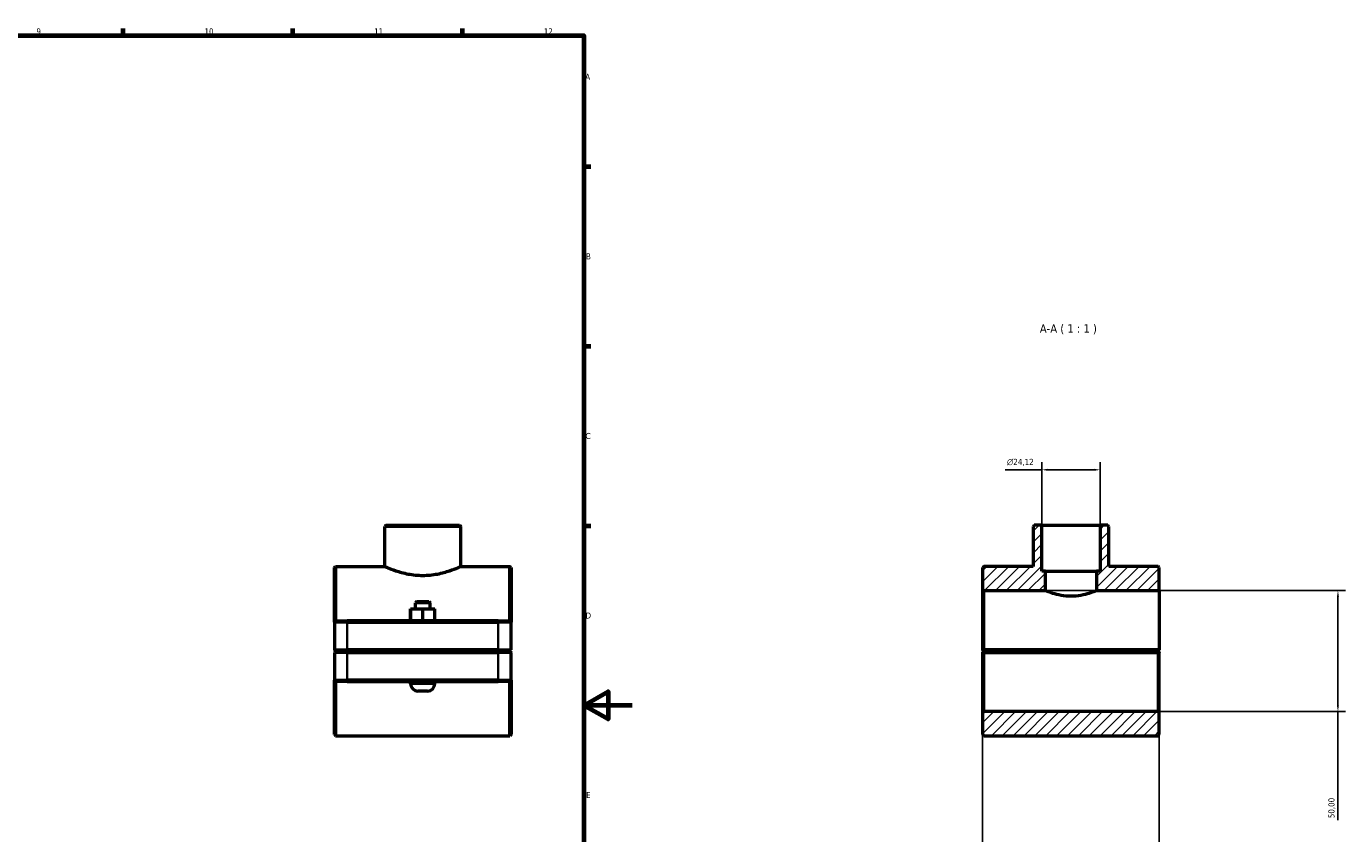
# Model space of a CAD drawing. Header units: millimetres. Extents: x 0 to 1136, y -4 to 1083.
# Tile 6 of 6: x 591 to 1136, y 244 to 578. Entities that reach past the tile are written whole.
import ezdxf

# ---------------------------------------------------------------- set-up
doc = ezdxf.new("R2010")
doc.units = ezdxf.units.MM
for name, color, linetype, lineweight in [('Border (ISO)', 7, 'Continuous', 70), ('Dimension (ISO)', 7, 'Continuous', 25), ('Hatch (ISO)', 7, 'Continuous', 18), ('Symbol (ISO)', 7, 'Continuous', 25), ('Visible (ISO)', 7, 'Continuous', 50), ('Visible Narrow (ISO)', 7, 'Continuous', 35)]:
    doc.layers.add(name, color=color, linetype=linetype, lineweight=lineweight)
doc.styles.add('Label Text (ISO)', font='tahoma.ttf')
doc.styles.add('Note Text (ISO)', font='tahoma.ttf')
doc.dimstyles.new('Default (ISO)', dxfattribs={"dimtxt": 2.5, "dimasz": 2.5, "dimexe": 3.175, "dimexo": 0, "dimgap": 0.762, "dimtad": 1, "dimrnd": 1e-08, "dimzin": 0, "dimtxsty": 'Note Text (ISO)', "dimcen": 0.09, "dimdle": 10, "dimclrd": 256, "dimclre": 256, "dimclrt": 232, "dimazin": 0, "dimtfac": 1.40208, "dimtmove": 0, "dimatfit": 3, "dimfxl": 1, "dimtolj": 1, "dimtzin": 0, "dimlwd": -1, "dimlwe": -1, "dimarcsym": 0})

# ---------------------------------------------------------------- blocks, each defined once
blk = doc.blocks.new('Borders Default Border')
at = {"layer": 'Border (ISO)'}
for p, q in [((630.75, 574), (630.75, 576.9)), ((700.83, 574), (700.83, 576.9)), ((770.92, 574), (770.92, 576.9)), ((821, 519.75), (823.9, 519.75)), ((821, 445.5), (823.9, 445.5)), ((821, 371.25), (823.9, 371.25))]:
    blk.add_line(p, q, dxfattribs=at)
at = {"layer": 'Border (ISO)', "flags": 128}
for points in [[(20, 20), (20, 574), (821, 574), (821, 20), (20, 20)], [(841, 297), (821, 297), (831, 302.77), (831, 291.23), (821, 297)]]:
    blk.add_lwpolyline(points, dxfattribs=at)
at = {"layer": 'Border (ISO)', "color": 232, "true_color": 0xca0064, "char_height": 2.5, "attachment_point": 7, "style": 'Note Text (ISO)'}
for s, insert in [('9', (594.88, 574.35)), ('10', (664.29, 574.35)), ('11', (734.37, 574.4)), ('12', (804.46, 574.4)), ('A', (821.59, 555.62)), ('B', (821.89, 481.37)), ('C', (821.73, 407.08)), ('D', (821.73, 332.88)), ('E', (821.94, 258.63))]:
    blk.add_mtext(s, dxfattribs=dict(at, insert=insert))
blk = doc.blocks.new('*D7')
at = {"layer": 'Defpoints', "color": 0, "transparency": 16777216}
for p in [(1010.17, 394.39), (1010.17, 371.43), (1034.29, 371.43)]:
    blk.add_point(p, dxfattribs=at)
at = {"layer": 'Dimension (ISO)', "transparency": 16777216}
for p, q in [((1010.17, 394.39), (995.05, 394.39)), ((1010.17, 371.43), (1010.17, 397.57)), ((1031.79, 394.39), (1012.67, 394.39)), ((1034.29, 371.43), (1034.29, 397.57))]:
    blk.add_line(p, q, dxfattribs=at)
for points in [[(1012.67, 394.81), (1012.67, 393.97), (1010.17, 394.39)], [(1031.79, 394.81), (1031.79, 393.97), (1034.29, 394.39)]]:
    blk.add_solid(points, dxfattribs=at)
at = {"layer": 'Dimension (ISO)', "color": 232, "true_color": 0xca0064, "transparency": 16777216, "insert": (995.81, 398.91), "char_height": 2.5, "attachment_point": 1, "style": 'Note Text (ISO)'}
blk.add_mtext('\\A1;\\fAIGDT|b0|i0;\\H2.5000;\\ln\\fTahoma|b0|i0;\\H2.5000;24,12', dxfattribs=at)
blk = doc.blocks.new('*D8')
at = {"layer": 'Defpoints', "color": 0, "transparency": 16777216}
for p in [(985.73, 319.98), (1058.73, 319.98), (985.73, 150.11)]:
    blk.add_point(p, dxfattribs=at)
at = {"layer": 'Dimension (ISO)', "transparency": 16777216}
for p, q in [((985.73, 319.98), (985.73, 146.94)), ((1058.73, 319.98), (1058.73, 146.94)), ((985.73, 150.11), (973.46, 150.11)), ((1056.23, 150.11), (988.23, 150.11))]:
    blk.add_line(p, q, dxfattribs=at)
for points in [[(988.23, 150.53), (988.23, 149.7), (985.73, 150.11)], [(1056.23, 150.53), (1056.23, 149.7), (1058.73, 150.11)]]:
    blk.add_solid(points, dxfattribs=at)
at = {"layer": 'Dimension (ISO)', "color": 232, "true_color": 0xca0064, "transparency": 16777216, "insert": (974.22, 154.05), "char_height": 2.5, "attachment_point": 1, "style": 'Note Text (ISO)'}
blk.add_mtext('\\A1;73,00', dxfattribs=at)
blk = doc.blocks.new('*D9')
at = {"layer": 'Defpoints', "color": 0, "transparency": 16777216}
for p in [(1011.73, 344.43), (1058.23, 294.43), (1132.51, 294.43)]:
    blk.add_point(p, dxfattribs=at)
at = {"layer": 'Dimension (ISO)', "transparency": 16777216}
for p, q in [((1011.73, 344.43), (1135.68, 344.43)), ((1132.51, 341.93), (1132.51, 296.93)), ((1058.23, 294.43), (1135.68, 294.43)), ((1132.51, 294.43), (1132.51, 249.56))]:
    blk.add_line(p, q, dxfattribs=at)
for points in [[(1132.09, 341.93), (1132.92, 341.93), (1132.51, 344.43)], [(1132.09, 296.93), (1132.92, 296.93), (1132.51, 294.43)]]:
    blk.add_solid(points, dxfattribs=at)
at = {"layer": 'Dimension (ISO)', "color": 232, "true_color": 0xca0064, "transparency": 16777216, "insert": (1128.57, 250.33), "char_height": 2.5, "attachment_point": 1, "rotation": 90, "style": 'Note Text (ISO)'}
blk.add_mtext('\\A1;50,00', dxfattribs=at)

msp = doc.modelspace()

# ---------------------------------------------------------------- hatches: boundary and pattern name
at = {"layer": 'Hatch (ISO)'}
h = msp.add_hatch(dxfattribs=at)
h.set_pattern_fill('ANSI31', color=256, scale=25.4, style=0)
h.set_pattern_definition([(45, (0, 0), (-2.245064, 2.245064), [])])
h.paths.add_polyline_path([(1058.7303, 284.9274), (1058.7303, 293.9274), (1058.2303, 294.4274), (986.2303, 294.4274), (985.7303, 293.9274), (985.7303, 284.9274), (986.2303, 284.4274), (1058.2303, 284.4274)])
h.paths.add_polyline_path([(1007.0542, 371.4274), (1006.5542, 370.9274), (1006.5542, 354.4274), (986.2303, 354.4274), (985.7303, 353.9274), (985.7303, 344.9274), (986.2303, 344.4274), (1011.7303, 344.4274), (1011.7303, 352.4274), (1010.1718, 352.4274), (1010.1718, 371.4274)])
h.paths.add_polyline_path([(1037.9063, 370.9274), (1037.4063, 371.4274), (1034.2888, 371.4274), (1034.2888, 352.4274), (1032.7303, 352.4274), (1032.7303, 344.4274), (1058.7303, 344.4274), (1058.7303, 353.9274), (1058.2303, 354.4274), (1037.9063, 354.4274)])

# ---------------------------------------------------------------- linework, layer by layer
at = {"layer": 'Visible (ISO)'}
for p, q in [((739.2877, 371.4274), (738.7877, 370.9274)), ((738.7877, 354.4274), (738.7877, 370.9274)), ((770.1398, 370.9274), (738.7877, 370.9274)), ((739.2877, 371.4274), (769.6398, 371.4274)), ((769.6398, 371.4274), (770.1398, 370.9274)), ((770.1398, 354.4274), (770.1398, 370.9274)), ((1007.0542, 371.4274), (1006.5542, 370.9274)), ((1006.5542, 370.9274), (1006.5542, 354.4274)), ((1010.1718, 371.4274), (1007.0542, 371.4274)), ((1010.1718, 352.4274), (1010.1718, 371.4274)), ((1010.1718, 371.4274), (1034.2888, 371.4274)), ((1037.4063, 371.4274), (1034.2888, 371.4274)), ((1034.2888, 371.4274), (1034.2888, 352.4274)), ((1037.9063, 370.9274), (1037.4063, 371.4274)), ((1037.9063, 354.4274), (1037.9063, 370.9274)), ((717.9637, 353.9274), (718.4637, 354.4274)), ((718.4637, 354.4274), (718.4637, 331.9274)), ((718.4637, 354.4274), (738.7877, 354.4274)), ((770.1398, 354.4274), (790.4637, 354.4274)), ((790.4637, 331.9274), (790.4637, 354.4274)), ((790.9637, 353.9274), (790.4637, 354.4274)), ((986.2303, 354.4274), (985.7303, 353.9274)), ((1006.5542, 354.4274), (986.2303, 354.4274)), ((1058.2303, 354.4274), (1037.9063, 354.4274)), ((1058.7303, 353.9274), (1058.2303, 354.4274)), ((717.9637, 331.4274), (717.9637, 353.9274)), ((790.9637, 353.9274), (790.9637, 331.4274)), ((985.7303, 353.9274), (985.7303, 344.9274)), ((1011.7303, 352.4274), (1010.1718, 352.4274)), ((1011.7303, 344.4274), (1011.7303, 352.4274)), ((1011.7303, 352.4274), (1032.7303, 352.4274)), ((1034.2888, 352.4274), (1032.7303, 352.4274)), ((1032.7303, 352.4274), (1032.7303, 344.4274)), ((1058.7303, 344.4274), (1058.7303, 353.9274)), ((985.7303, 344.9274), (986.2303, 344.4274)), ((985.7303, 344.9274), (985.7303, 319.9774)), ((986.2303, 344.4274), (1011.7303, 344.4274)), ((986.2303, 319.9773), (986.2303, 344.4274)), ((1032.7303, 344.4274), (1058.7303, 344.4274)), ((1058.7303, 344.4274), (1058.7303, 319.9774)), ((751.9637, 339.9274), (751.4637, 339.4274)), ((757.4637, 339.4274), (751.4637, 339.4274)), ((751.4637, 336.9274), (751.4637, 339.4274)), ((751.9637, 339.9274), (756.9637, 339.9274)), ((756.9637, 339.9274), (757.4637, 339.4274)), ((757.4637, 336.9274), (757.4637, 339.4274)), ((749.4484, 336.9274), (749.4793, 336.9274)), ((749.4484, 331.9274), (749.4484, 336.9274)), ((749.4793, 336.9274), (754.4947, 336.9274)), ((749.4793, 331.9274), (749.4793, 336.9274)), ((754.4947, 336.9274), (759.4791, 336.9274)), ((754.4947, 331.9274), (754.4947, 336.9274)), ((759.4791, 331.9274), (759.4791, 336.9274)), ((718.4637, 331.9274), (717.9637, 331.4274)), ((723.2637, 331.4274), (717.9637, 331.4274)), ((717.9637, 331.4274), (717.9637, 319.9774)), ((718.4637, 331.9274), (723.2637, 331.9274)), ((785.6637, 331.9274), (723.2637, 331.9274)), ((723.2637, 331.4274), (785.6637, 331.4274)), ((785.6637, 331.9274), (790.4637, 331.9274)), ((790.9637, 331.4274), (785.6637, 331.4274)), ((790.4637, 331.9274), (790.9637, 331.4274)), ((790.9637, 319.9774), (790.9637, 331.4274)), ((718.4637, 319.4774), (717.9637, 319.9774)), ((717.9637, 319.9774), (723.2637, 319.9774)), ((718.4637, 319.3774), (717.9637, 318.8774)), ((723.2637, 318.8774), (717.9637, 318.8774)), ((717.9637, 318.8774), (717.9637, 307.4274)), ((723.2637, 319.4774), (718.4637, 319.4774)), ((718.4637, 319.3774), (723.2637, 319.3774)), ((785.6637, 319.9774), (723.2637, 319.9774)), ((723.2637, 319.4774), (785.6637, 319.4774)), ((785.6637, 319.3774), (723.2637, 319.3774)), ((723.2637, 318.8774), (785.6637, 318.8774)), ((749.4637, 319.3774), (749.4637, 319.4774)), ((759.4637, 319.3774), (759.4637, 319.4774)), ((785.6637, 319.9774), (790.9637, 319.9774)), ((790.4637, 319.4774), (785.6637, 319.4774)), ((785.6637, 319.3774), (790.4637, 319.3774)), ((790.9637, 318.8774), (785.6637, 318.8774)), ((790.4637, 319.4774), (790.9637, 319.9774)), ((790.4637, 319.3774), (790.9637, 318.8774)), ((790.9637, 307.4274), (790.9637, 318.8774)), ((985.7303, 318.8774), (985.7303, 293.9274)), ((986.2303, 319.4774), (985.9809, 319.7267)), ((985.9809, 319.128), (986.2303, 319.3774)), ((1058.7303, 319.9773), (986.2303, 319.9773)), ((986.2303, 319.4774), (1058.2303, 319.4774)), ((1058.2303, 319.3774), (986.2303, 319.3774)), ((986.2303, 294.4274), (986.2303, 318.8774)), ((986.2303, 318.8774), (1058.2303, 318.8774)), ((1017.2303, 319.4774), (1017.2303, 319.3774)), ((1027.2303, 319.4774), (1027.2303, 319.3774)), ((1058.7303, 319.9773), (1058.2303, 319.4774)), ((1058.2303, 319.3774), (1058.4796, 319.128)), ((1058.2303, 318.8774), (1058.2303, 294.4274)), ((1058.7303, 319.9774), (1058.7303, 319.9773)), ((1058.7303, 293.9274), (1058.7303, 318.8774)), ((717.9637, 284.9274), (717.9637, 307.4274)), ((717.9637, 307.4274), (723.2637, 307.4274)), ((718.4637, 306.9274), (717.9637, 307.4274)), ((718.4637, 306.9274), (718.4637, 284.4274)), ((723.2637, 306.9274), (718.4637, 306.9274)), ((785.6637, 307.4274), (723.2637, 307.4274)), ((723.2637, 306.9274), (785.6637, 306.9274)), ((749.4637, 305.9274), (749.4637, 306.9274)), ((759.4637, 305.9274), (759.4637, 306.9274)), ((785.6637, 307.4274), (790.9637, 307.4274)), ((790.4637, 306.9274), (785.6637, 306.9274)), ((790.4637, 306.9274), (790.9637, 307.4274)), ((790.4637, 284.4274), (790.4637, 306.9274)), ((790.9637, 307.4274), (790.9637, 284.9274)), ((756.4637, 302.9274), (752.4637, 302.9274)), ((986.2303, 294.4274), (985.7303, 293.9274)), ((1058.2303, 294.4274), (986.2303, 294.4274)), ((1058.7303, 293.9274), (1058.2303, 294.4274)), ((985.7303, 293.9274), (985.7303, 284.9274)), ((1058.7303, 284.9274), (1058.7303, 293.9274)), ((717.9637, 284.9274), (718.4637, 284.4274)), ((718.4637, 284.4274), (790.4637, 284.4274)), ((790.9637, 284.9274), (790.4637, 284.4274)), ((985.7303, 284.9274), (986.2303, 284.4274)), ((986.2303, 284.4274), (1058.2303, 284.4274)), ((1058.2303, 284.4274), (1058.7303, 284.9274))]:
    msp.add_line(p, q, dxfattribs=at)
for centre, start, end in [((752.4637, 305.9274), 180, 270), ((756.4637, 305.9274), 270, 0)]:
    msp.add_arc(centre, 3, start, end, dxfattribs=at)
for points, knots in [([(738.7877, 354.4274), (738.7877, 354.4274), (738.8847, 354.3835), (739.2884, 354.2055), (739.595, 354.0714), (740.8017, 353.565), (742.0041, 353.0848), (744.7564, 352.1659), (746.4998, 351.6626), (749.3884, 351.1153), (750.3964, 350.9674), (752.4338, 350.7699), (753.4631, 350.7205), (754.4637, 350.7205)], [7.19885878, 7.19885878, 7.19885878, 7.19885878, 7.4985619, 7.4985619, 7.79826502, 7.79826502, 8.39767127, 8.39767127, 8.99807482, 8.99807482, 9.29827659, 9.29827659, 9.59847837, 9.59847837, 9.59847837, 9.59847837]), ([(754.4637, 350.7205), (755.4644, 350.7205), (756.4937, 350.7699), (758.5311, 350.9674), (759.5391, 351.1153), (762.4277, 351.6626), (764.1711, 352.1659), (766.9234, 353.0848), (768.1258, 353.565), (769.3325, 354.0714), (769.6391, 354.2055), (770.0428, 354.3835), (770.1398, 354.4274), (770.1398, 354.4274)], [0, 0, 0, 0, 0.30020178, 0.30020178, 0.60040355, 0.60040355, 1.2008071, 1.2008071, 1.80021335, 1.80021335, 2.09991647, 2.09991647, 2.39961959, 2.39961959, 2.39961959, 2.39961959]), ([(1022.2303, 342.1155), (1020.8928, 342.1155), (1019.4796, 342.2463), (1016.8987, 342.6988), (1015.7293, 343.0122), (1013.8832, 343.5863), (1013.0775, 343.8871), (1012.0006, 344.3101), (1011.7303, 344.4274), (1011.7303, 344.4274)], [0, 0, 0, 0, 0.40123751, 0.40123751, 0.80247502, 0.80247502, 1.20321047, 1.20321047, 1.60394593, 1.60394593, 1.60394593, 1.60394593]), ([(1032.7303, 344.4274), (1032.7303, 344.4274), (1032.46, 344.3101), (1031.3831, 343.8871), (1030.5774, 343.5863), (1028.7313, 343.0122), (1027.5618, 342.6988), (1024.981, 342.2463), (1023.5677, 342.1155), (1022.2303, 342.1155)], [4.81183779, 4.81183779, 4.81183779, 4.81183779, 5.21257324, 5.21257324, 5.6133087, 5.6133087, 6.01454621, 6.01454621, 6.41578372, 6.41578372, 6.41578372, 6.41578372])]:
    msp.add_open_spline(points, degree=3, knots=knots, dxfattribs=at)
for points in [[(985.9809, 319.7267), (985.8562, 319.8514), (985.7303, 319.9774)], [(985.7303, 318.8774), (985.8562, 319.0033), (985.9809, 319.128)], [(1058.4796, 319.128), (1058.6044, 319.0033), (1058.7303, 318.8774)]]:
    msp.add_open_spline(points, degree=2, dxfattribs=at)
for points, weights in [([(985.9809, 319.7267), (986.1069, 319.8527), (986.2303, 319.9773)], [1.00580089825, 1.00874122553, 1.01163921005]), ([(986.2303, 318.8774), (986.1069, 319.0021), (985.9809, 319.128)], [1.01163921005, 1.00874122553, 1.00580089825]), ([(1058.4796, 319.128), (1058.3537, 319.0021), (1058.2303, 318.8774)], [1.00580089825, 1.00874122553, 1.01163921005])]:
    msp.add_rational_spline(points, weights, degree=2, dxfattribs=at)
at = {"layer": 'Visible Narrow (ISO)'}
for p, q in [((723.2637, 331.9024), (723.2637, 331.4524)), ((723.2637, 320.5499), (723.2637, 330.8549)), ((785.6637, 331.9024), (785.6637, 331.4524)), ((785.6637, 330.8549), (785.6637, 320.5499)), ((723.2637, 319.5024), (723.2637, 319.9524)), ((723.2637, 319.3524), (723.2637, 318.9024)), ((723.2637, 307.9999), (723.2637, 318.3049)), ((785.6637, 319.5024), (785.6637, 319.9524)), ((785.6637, 319.3524), (785.6637, 318.9024)), ((785.6637, 318.3049), (785.6637, 307.9999)), ((723.2637, 306.9524), (723.2637, 307.4024)), ((749.5253, 305.9274), (759.4022, 305.9274)), ((785.6637, 306.9524), (785.6637, 307.4024))]:
    msp.add_line(p, q, dxfattribs=at)

# ---------------------------------------------------------------- block references
msp.add_blockref('Borders Default Border', (0, 0))

# ---------------------------------------------------------------- texts
at = {"layer": 'Symbol (ISO)', "insert": (1009.3679, 450.4274), "char_height": 3.5, "attachment_point": 7, "style": 'Label Text (ISO)'}
msp.add_mtext('A-A ( 1 : 1 )', dxfattribs=at)

# ---------------------------------------------------------------- dimensions: what is measured, and where the dimension line sits
at = {"layer": 'Dimension (ISO)'}
dim = msp.add_linear_dim(base=(1010.1718, 394.3907), p1=(1034.2888, 371.4274), p2=(1010.1718, 371.4274), angle=180, text='\\fAIGDT|b0|i0;\\H2.5000;\\ln\\fTahoma|b0|i0;\\H2.5000;<>', dimstyle='Default (ISO)', override={"dimdec": 2, "dimtp": 0, "dimtm": 0, "dimtdec": 2, "dimtofl": 0, "dimatfit": 2}, dxfattribs=at)
dim.commit()
dim.dimension.update_dxf_attribs({"geometry": '*D7', "text_midpoint": (1001.3605, 394.3907), "dimtype": 160})
dim = msp.add_linear_dim(base=(1132.5061, 294.4274), p1=(1011.7303, 344.4274), p2=(1058.2303, 294.4274), angle=270, dimstyle='Default (ISO)', override={"dimdec": 2, "dimtp": 0, "dimtm": 0, "dimtdec": 2, "dimtofl": 0, "dimatfit": 2}, dxfattribs=at)
dim.commit()
dim.dimension.update_dxf_attribs({"geometry": '*D9', "text_midpoint": (1132.5061, 254.4274), "dimtype": 160})
dim = msp.add_linear_dim(base=(985.7303, 150.1123), p1=(1058.7303, 319.9774), p2=(985.7303, 319.9774), dimstyle='Default (ISO)', override={"dimdec": 2, "dimtp": 0, "dimtm": 0, "dimtdec": 2, "dimtofl": 0, "dimatfit": 2}, dxfattribs=at)
dim.commit()
dim.dimension.update_dxf_attribs({"geometry": '*D8', "text_midpoint": (978.3464, 150.1123), "dimtype": 160})

doc.saveas('drawing.dxf')
